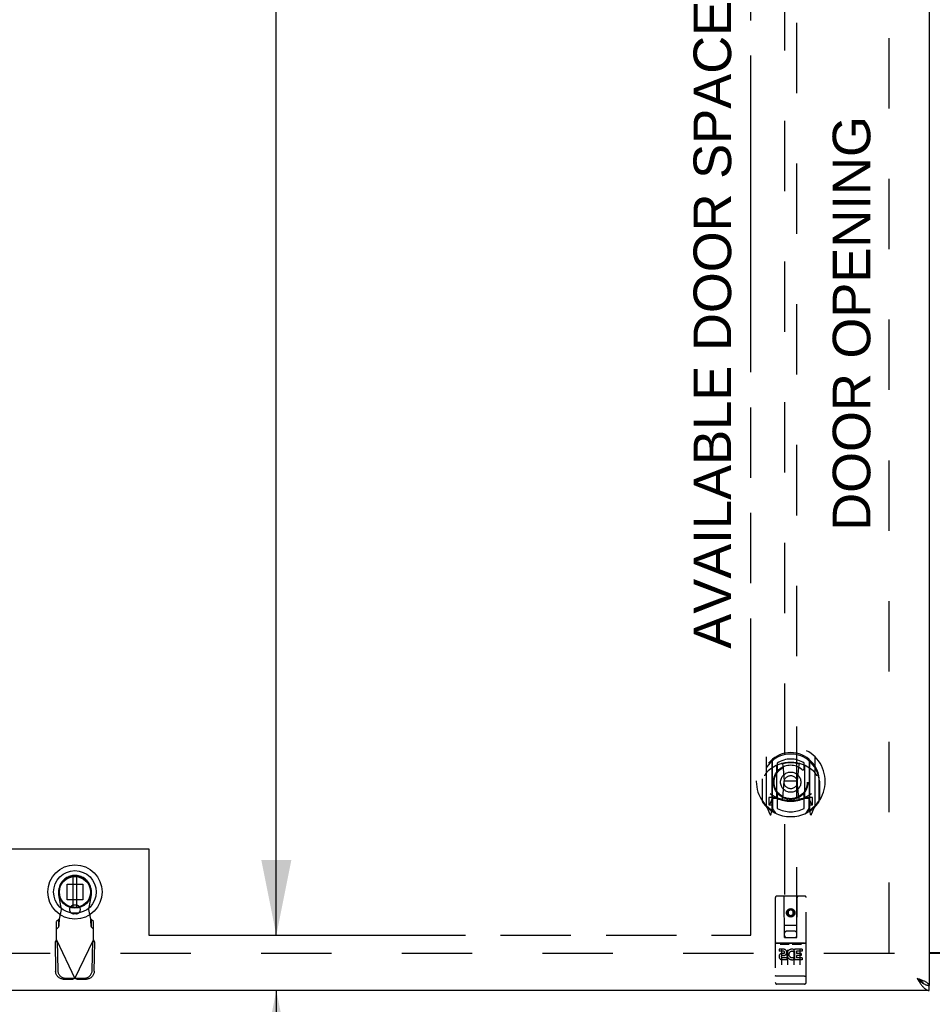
# Model space of a CAD drawing. Header units: inches. Extents: x 0 to 260, y 0 to 168.
# Tile 4 of 16: x 66 to 84, y 56 to 76. Entities that reach past the tile are written whole.
import ezdxf

# ---------------------------------------------------------------- set-up
doc = ezdxf.new("R2010")
doc.units = ezdxf.units.IN
doc.header["$LTSCALE"] = 14.28
doc.header["$MEASUREMENT"] = 0
doc.linetypes.add('HIDDEN', pattern=[0.2, 0.1, -0.1])
doc.linetypes.add('PHANTOM', pattern=[0.8, 0.45, -0.05, 0.1, -0.05, 0.1, -0.05])
doc.layers.get('0').update_dxf_attribs({"linetype": 'CONTINUOUS'})
for name, color, linetype in [('02___PRT_ALL_AXES', 7, 'CONTINUOUS'), ('AVAILABLE_DOOR_SPACE', 7, 'CONTINUOUS'), ('DEFAULT_2', 8, 'HIDDEN'), ('DIMENSIONS', 7, 'CONTINUOUS')]:
    doc.layers.add(name, color=color, linetype=linetype)
doc.styles.get("Standard").update_dxf_attribs({"font": 'arial.ttf'})
doc.dimstyles.new('DIMSTYLE_1', dxfattribs={"dimtxt": 1.145455, "dimasz": 1.527273, "dimexe": 0.09, "dimexo": 0.07, "dimgap": 0.0375, "dimtad": 0, "dimtih": 1, "dimtoh": 1, "dimzin": 4, "dimdsep": 46, "dimtxsty": 'Standard', "dimblk": '_FILLED', "dimblk1": '_FILLED', "dimblk2": '_FILLED', "dimcen": 0.09, "dimazin": 1, "dimtfac": 1, "dimtdec": 3, "dimtofl": 0, "dimtmove": 0, "dimatfit": 3, "dimldrblk": '_FILLED', "dimfxl": 1, "dimtolj": 1, "dimtzin": 4, "dimarcsym": 0})

# ---------------------------------------------------------------- blocks, each defined once
blk = doc.blocks.new('_FILLED')
at = {"color": 0, "linetype": 'ByBlock'}
blk.add_solid([(0, 0), (-1, 0.2), (-1, -0.2)], dxfattribs=at)
blk = doc.blocks.new('*D8')
at = {"layer": 'DIMENSIONS', "color": 2, "linetype": 'Continuous'}
for p, q in [((85.9, 101.325), (82.845, 101.325)), ((89.525, 101.325), (92.419, 101.325))]:
    blk.add_line(p, q, dxfattribs=at)
at = {"layer": 'DIMENSIONS', "color": 2, "linetype": 'Continuous', "xscale": 1.5272727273, "yscale": 1.5272727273, "zscale": 1.5272727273}
blk.add_blockref('_FILLED', (85.9, 101.325), dxfattribs=at)
at = {"layer": 'DIMENSIONS', "color": 2, "linetype": 'Continuous', "xscale": 1.5272727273, "yscale": 1.5272727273, "zscale": 1.5272727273, "rotation": 180}
blk.add_blockref('_FILLED', (89.525, 101.325), dxfattribs=at)
at = {"layer": 'DIMENSIONS', "color": 2, "linetype": 'Continuous', "insert": (92.991, 101.897), "char_height": 1.1455, "width": 3.11274, "attachment_point": 1, "line_spacing_factor": 0.9}
blk.add_mtext('3.63', dxfattribs=at)
blk = doc.blocks.new('*D12')
at = {"layer": 'DIMENSIONS', "color": 2, "linetype": 'Continuous'}
for p, q in [((70.769, 117.934), (70.769, 88.954)), ((70.769, 57.684), (70.769, 84.945))]:
    blk.add_line(p, q, dxfattribs=at)
at = {"layer": 'DIMENSIONS', "color": 2, "linetype": 'Continuous', "xscale": 1.5272727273, "yscale": 1.5272727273, "zscale": 1.5272727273}
for p, rotation in [((70.769, 117.934), 90), ((70.769, 57.684), 270)]:
    blk.add_blockref('_FILLED', p, dxfattribs=dict(at, rotation=rotation))
at = {"layer": 'DIMENSIONS', "color": 2, "linetype": 'Continuous', "insert": (70.769, 88.381), "char_height": 1.1455, "width": 4.0027, "attachment_point": 2, "line_spacing_factor": 0.9}
blk.add_mtext('60.25\\Ptyp.', dxfattribs=at)
blk = doc.blocks.new('*D13')
at = {"layer": 'DIMENSIONS', "color": 2, "linetype": 'Continuous'}
for p, q in [((70.769, 57.684), (70.769, 60.738)), ((70.769, 56.559), (70.769, 53.184)), ((70.769, 53.184), (72.105, 53.184))]:
    blk.add_line(p, q, dxfattribs=at)
at = {"layer": 'DIMENSIONS', "color": 2, "linetype": 'Continuous', "xscale": 1.5272727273, "yscale": 1.5272727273, "zscale": 1.5272727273}
for p, rotation in [((70.769, 57.684), 270), ((70.769, 56.559), 90)]:
    blk.add_blockref('_FILLED', p, dxfattribs=dict(at, rotation=rotation))
at = {"layer": 'DIMENSIONS', "color": 2, "linetype": 'Continuous', "insert": (72.678, 53.757), "char_height": 1.1455, "width": 3.11274, "attachment_point": 1, "line_spacing_factor": 0.9}
blk.add_mtext('1.13', dxfattribs=at)
blk = doc.blocks.new('*D15')
at = {"layer": 'DIMENSIONS', "color": 2, "linetype": 'Continuous'}
for p, q in [((51.087, 99.848), (60.944, 99.848)), ((80.4, 99.848), (66.093, 99.848))]:
    blk.add_line(p, q, dxfattribs=at)
at = {"layer": 'DIMENSIONS', "color": 2, "linetype": 'Continuous', "xscale": 1.5272727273, "yscale": 1.5272727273, "zscale": 1.5272727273, "rotation": 180}
blk.add_blockref('_FILLED', (51.087, 99.848), dxfattribs=at)
at = {"layer": 'DIMENSIONS', "color": 2, "linetype": 'Continuous', "xscale": 1.5272727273, "yscale": 1.5272727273, "zscale": 1.5272727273}
blk.add_blockref('_FILLED', (80.4, 99.848), dxfattribs=at)
at = {"layer": 'DIMENSIONS', "color": 2, "linetype": 'Continuous', "insert": (63.519, 100.421), "char_height": 1.1455, "width": 4.0027, "attachment_point": 2, "line_spacing_factor": 0.9}
blk.add_mtext('29.31', dxfattribs=at)

msp = doc.modelspace()

# ---------------------------------------------------------------- linework, layer by layer
at = {"color": 3, "linetype": 'Continuous'}
for p, q in [((84.025, 118.955), (84.025, 56.663)), ((85.9, 57.324), (84.025, 57.324)), ((85.9, 57.309), (84.025, 57.309)), ((84.025, 56.559), (49.337, 56.559))]:
    msp.add_line(p, q, dxfattribs=at)
at = {"color": 7, "linetype": 'Continuous'}
for p, q in [((66.641, 58.871), (66.641, 58.246)), ((66.72, 58.246), (66.72, 58.871)), ((83.901, 56.704), (83.912, 56.698)), ((84.025, 56.559), (84.025, 56.663))]:
    msp.add_line(p, q, dxfattribs=at)
at = {"color": 3, "linetype": 'Continuous'}
for points in [[(83.928, 56.746), (83.915, 56.752), (83.901, 56.758), (83.887, 56.764), (83.872, 56.77), (83.857, 56.775), (83.842, 56.781), (83.826, 56.787), (83.81, 56.793), (83.778, 56.805)], [(83.778, 56.805), (83.788, 56.789), (83.799, 56.773), (83.809, 56.757), (83.819, 56.741), (83.829, 56.726), (83.84, 56.711), (83.85, 56.696), (83.86, 56.682), (83.87, 56.668)], [(83.87, 56.668), (83.881, 56.655), (83.891, 56.643), (83.901, 56.631), (83.912, 56.62), (83.922, 56.61), (83.932, 56.6), (83.942, 56.592), (83.953, 56.584), (83.963, 56.577), (83.973, 56.572), (83.983, 56.567), (83.994, 56.563), (84.004, 56.561), (84.014, 56.559), (84.025, 56.559)], [(84.025, 56.663), (84.024, 56.669), (84.022, 56.675), (84.02, 56.68), (84.016, 56.686), (84.011, 56.692), (84.006, 56.698), (83.999, 56.704), (83.992, 56.71), (83.983, 56.716), (83.974, 56.722), (83.963, 56.728), (83.952, 56.734), (83.941, 56.74), (83.928, 56.746)]]:
    msp.add_lwpolyline(points, dxfattribs=at)
at = {"color": 7, "linetype": 'Continuous'}
for points in [[(83.778, 56.805), (83.788, 56.796), (83.799, 56.787), (83.809, 56.777), (83.819, 56.768), (83.829, 56.759), (83.84, 56.751), (83.85, 56.742), (83.86, 56.734), (83.87, 56.726), (83.881, 56.718), (83.891, 56.711), (83.901, 56.704)], [(83.909, 56.7), (83.905, 56.705), (83.9, 56.713), (83.893, 56.72), (83.886, 56.727), (83.879, 56.734), (83.871, 56.741), (83.862, 56.748), (83.853, 56.755), (83.843, 56.762), (83.833, 56.77), (83.822, 56.777), (83.811, 56.784), (83.8, 56.791), (83.789, 56.798), (83.778, 56.805)], [(83.912, 56.698), (83.922, 56.692), (83.932, 56.687), (83.942, 56.682), (83.953, 56.677), (83.963, 56.674), (83.973, 56.67), (83.983, 56.668), (83.994, 56.665), (84.004, 56.664), (84.014, 56.663), (84.025, 56.663)]]:
    msp.add_lwpolyline(points, dxfattribs=at)
for radius in [0.551, 0.433, 0.329, 0.317, 0.315]:
    msp.add_circle((66.681, 58.559), radius, dxfattribs=at)
at = {"layer": '02___PRT_ALL_AXES', "color": 8, "linetype": 'HIDDEN'}
for p, q in [((81.495, 57.519), (80.93, 57.519)), ((81.068, 57.397), (80.975, 57.397)), ((80.975, 57.397), (80.975, 57.355)), ((81.288, 57.362), (81.275, 57.343)), ((81.284, 57.387), (81.288, 57.385)), ((81.444, 57.397), (81.288, 57.397)), ((81.288, 57.397), (81.288, 57.385)), ((81.288, 57.362), (81.288, 57.184)), ((81.444, 57.397), (81.444, 57.355)), ((81.068, 57.355), (80.975, 57.355)), ((81.072, 57.311), (81.025, 57.311)), ((81.068, 57.27), (81.039, 57.27)), ((81.131, 57.226), (81.039, 57.226)), ((81.131, 57.184), (81.039, 57.184)), ((81.131, 57.226), (81.131, 57.184)), ((81.263, 57.232), (81.28, 57.193)), ((81.444, 57.184), (81.288, 57.184)), ((81.444, 57.355), (81.33, 57.355)), ((81.33, 57.355), (81.33, 57.311)), ((81.423, 57.311), (81.33, 57.311)), ((81.423, 57.269), (81.33, 57.269)), ((81.33, 57.269), (81.33, 57.226)), ((81.444, 57.226), (81.33, 57.226)), ((81.423, 57.311), (81.423, 57.269)), ((81.444, 57.226), (81.444, 57.184)), ((81.495, 56.691), (80.93, 56.691))]:
    msp.add_line(p, q, dxfattribs=at)
msp.add_circle((81.212, 58.136), 0.085, dxfattribs=at)
for centre, radius, start, end in [((81.068, 57.334), 0.0635, 270, 90), ((81.238, 57.291), 0.107, 64.2636, 293.4027), ((81.039, 57.248), 0.0644, 102.2995, 270.0775), ((81.039, 57.248), 0.0219, 89.9011, 270), ((81.068, 57.333), 0.0219, 280.307, 90), ((81.238, 57.291), 0.0639, 54.8895, 293.4026)]:
    msp.add_arc(centre, radius, start, end, dxfattribs=at)
at = {"layer": 'AVAILABLE_DOOR_SPACE', "color": 4, "linetype": 'PHANTOM'}
for p, q in [((80.4, 57.684), (80.4, 81.108)), ((65.181, 59.434), (68.181, 59.434)), ((68.181, 59.434), (68.181, 57.684)), ((68.181, 57.684), (80.4, 57.684))]:
    msp.add_line(p, q, dxfattribs=at)
at = {"layer": 'DEFAULT_2', "color": 8, "linetype": 'HIDDEN'}
for p, q in [((83.212, 57.324), (83.212, 118.294)), ((81.087, 85.638), (81.087, 57.636)), ((81.337, 57.636), (81.337, 85.638)), ((80.712, 61.29), (80.712, 60.322)), ((80.83, 61.236), (80.83, 60.22)), ((80.837, 61.211), (80.837, 60.208)), ((80.937, 61.172), (80.937, 61.069)), ((81.487, 61.069), (81.487, 61.172)), ((81.587, 61.211), (81.587, 60.208)), ((81.595, 61.236), (81.595, 60.22)), ((81.712, 60.322), (81.712, 61.29)), ((80.93, 60.488), (80.93, 61.119)), ((81.049, 61.145), (81.08, 60.806)), ((81.375, 61.145), (81.345, 60.806)), ((81.495, 61.119), (81.495, 60.488)), ((80.63, 60.806), (80.645, 60.806)), ((80.63, 60.806), (80.63, 60.418)), ((80.637, 60.853), (80.637, 60.856)), ((80.637, 60.395), (80.637, 60.853)), ((81.049, 60.462), (81.08, 60.806)), ((81.345, 60.806), (81.08, 60.806)), ((81.375, 60.462), (81.345, 60.806)), ((81.795, 60.806), (81.78, 60.806)), ((81.787, 60.853), (81.787, 60.856)), ((81.787, 60.395), (81.787, 60.853)), ((81.795, 60.806), (81.795, 60.418)), ((80.83, 60.477), (80.77, 60.477)), ((80.77, 60.477), (80.77, 60.327)), ((80.807, 60.381), (80.778, 60.335)), ((80.84, 60.44), (80.84, 60.233)), ((80.93, 60.478), (80.857, 60.478)), ((80.925, 60.46), (80.86, 60.46)), ((80.937, 60.508), (80.937, 60.255)), ((81.487, 60.255), (81.487, 60.508)), ((81.567, 60.478), (81.495, 60.478)), ((81.565, 60.46), (81.499, 60.46)), ((81.585, 60.233), (81.585, 60.44)), ((81.655, 60.477), (81.595, 60.477)), ((81.646, 60.335), (81.617, 60.381)), ((81.655, 60.327), (81.655, 60.477)), ((80.716, 60.312), (80.787, 60.136)), ((80.77, 60.327), (80.837, 60.327)), ((80.808, 60.217), (80.813, 60.213)), ((80.815, 60.139), (80.83, 60.22)), ((80.907, 60.158), (80.837, 60.267)), ((81.587, 60.267), (81.517, 60.158)), ((81.587, 60.327), (81.655, 60.327)), ((81.595, 60.22), (81.609, 60.139)), ((81.615, 60.216), (81.616, 60.216)), ((81.616, 60.216), (81.616, 60.217)), ((81.616, 60.216), (81.616, 60.217)), ((81.637, 60.136), (81.708, 60.312)), ((66.521, 58.718), (66.84, 58.718)), ((66.521, 58.399), (66.521, 58.718)), ((66.84, 58.718), (66.84, 58.399)), ((66.405, 58.204), (66.352, 58.499)), ((66.84, 58.399), (66.521, 58.399)), ((67.01, 58.499), (66.956, 58.204)), ((80.9, 58.446), (80.9, 56.721)), ((81.495, 58.476), (80.93, 58.476)), ((81.086, 57.636), (81.082, 58.446)), ((81.339, 57.636), (81.342, 58.446)), ((81.525, 56.721), (81.525, 58.446)), ((66.367, 58.007), (66.405, 58.204)), ((66.704, 58.291), (66.657, 58.291)), ((66.956, 58.204), (66.994, 58.007)), ((81.212, 58.209), (81.15, 58.173)), ((81.15, 58.173), (81.16, 58.167)), ((81.15, 58.173), (81.15, 58.1)), ((81.212, 58.197), (81.16, 58.167)), ((81.16, 58.167), (81.16, 58.106)), ((81.275, 58.173), (81.212, 58.209)), ((81.212, 58.209), (81.212, 58.197)), ((81.265, 58.167), (81.212, 58.197)), ((81.275, 58.173), (81.265, 58.167)), ((81.265, 58.106), (81.265, 58.167)), ((81.275, 58.1), (81.275, 58.173)), ((66.353, 58.004), (66.307, 57.962)), ((66.307, 57.588), (66.307, 57.962)), ((66.353, 57.849), (66.353, 58.004)), ((66.704, 58.118), (66.657, 58.118)), ((67.055, 57.962), (67.009, 58.004)), ((67.009, 58.004), (67.009, 57.849)), ((67.055, 57.588), (67.055, 57.962)), ((81.15, 58.1), (81.16, 58.106)), ((81.15, 58.1), (81.212, 58.064)), ((81.16, 58.106), (81.212, 58.076)), ((81.212, 58.076), (81.265, 58.106)), ((81.212, 58.064), (81.275, 58.1)), ((81.212, 58.064), (81.212, 58.076)), ((81.275, 58.1), (81.265, 58.106)), ((66.307, 57.807), (66.353, 57.849)), ((67.009, 57.849), (67.055, 57.807)), ((81.084, 57.886), (81.34, 57.886)), ((81.297, 57.761), (81.127, 57.761)), ((66.279, 57.54), (66.32, 57.56)), ((66.307, 57.588), (66.681, 56.801)), ((66.32, 57.56), (66.33, 56.969)), ((66.681, 56.801), (67.055, 57.588)), ((67.031, 56.969), (67.041, 57.56)), ((67.041, 57.56), (67.083, 57.54)), ((81.086, 57.636), (81.087, 57.636)), ((81.087, 57.636), (81.337, 57.636)), ((81.337, 57.636), (81.339, 57.636)), ((66.279, 57.54), (66.289, 56.95)), ((67.073, 56.95), (67.083, 57.54)), ((80.93, 57.519), (81.495, 57.519)), ((81.001, 57.503), (81.173, 57.503)), ((81.025, 57.388), (81.025, 57.082)), ((81.15, 57.388), (81.15, 57.082)), ((81.251, 57.503), (81.423, 57.503)), ((81.275, 57.388), (81.275, 57.082)), ((81.4, 57.388), (81.4, 57.082)), ((83.316, 57.309), (50.712, 57.309)), ((66.443, 56.791), (66.636, 56.787)), ((66.485, 56.811), (66.678, 56.807)), ((66.678, 56.807), (66.636, 56.787)), ((66.681, 56.801), (66.658, 56.794)), ((66.696, 56.796), (66.681, 56.801)), ((66.684, 56.807), (66.877, 56.811)), ((66.725, 56.787), (66.684, 56.807)), ((66.711, 56.792), (66.696, 56.796)), ((66.725, 56.787), (66.711, 56.792)), ((66.725, 56.787), (66.918, 56.791)), ((80.918, 56.85), (80.917, 56.85)), ((80.917, 56.85), (80.917, 56.85)), ((80.919, 56.85), (80.918, 56.85)), ((80.92, 56.85), (80.919, 56.85)), ((80.921, 56.849), (80.92, 56.85)), ((80.92, 56.85), (80.92, 56.85)), ((80.922, 56.849), (80.921, 56.849)), ((80.923, 56.849), (80.922, 56.849)), ((80.924, 56.849), (80.923, 56.849)), ((80.925, 56.849), (80.924, 56.849)), ((80.926, 56.849), (80.925, 56.849)), ((80.925, 56.849), (80.925, 56.849)), ((80.927, 56.849), (80.926, 56.849)), ((80.928, 56.849), (80.927, 56.849)), ((80.929, 56.849), (80.928, 56.849)), ((80.93, 56.849), (80.929, 56.849)), ((81.495, 56.849), (80.93, 56.849)), ((81.495, 56.849), (81.496, 56.849)), ((81.496, 56.849), (81.497, 56.849)), ((81.497, 56.849), (81.498, 56.849)), ((81.497, 56.849), (81.497, 56.849)), ((81.498, 56.849), (81.499, 56.849)), ((81.499, 56.849), (81.5, 56.849)), ((81.5, 56.849), (81.501, 56.849)), ((81.501, 56.849), (81.502, 56.849)), ((81.502, 56.849), (81.503, 56.849)), ((81.502, 56.849), (81.502, 56.849)), ((81.503, 56.849), (81.504, 56.85)), ((81.504, 56.85), (81.505, 56.85)), ((81.505, 56.85), (81.506, 56.85)), ((81.506, 56.85), (81.507, 56.85)), ((81.506, 56.85), (81.506, 56.85)), ((81.507, 56.85), (81.508, 56.85)), ((81.508, 56.85), (81.509, 56.85)), ((81.18, 56.691), (80.995, 56.691)), ((81.43, 56.691), (81.245, 56.691))]:
    msp.add_line(p, q, dxfattribs=at)
for points in [[(81.024, 61.163), (81.029, 61.164), (81.035, 61.166), (81.04, 61.167), (81.046, 61.169), (81.051, 61.17), (81.057, 61.171), (81.062, 61.172), (81.068, 61.174), (81.073, 61.175), (81.079, 61.176), (81.084, 61.177), (81.09, 61.178), (81.095, 61.179), (81.101, 61.18), (81.106, 61.181), (81.112, 61.181), (81.117, 61.182), (81.123, 61.183), (81.128, 61.184), (81.134, 61.184), (81.139, 61.185), (81.145, 61.185), (81.151, 61.186), (81.156, 61.186), (81.162, 61.187), (81.167, 61.187), (81.173, 61.188), (81.178, 61.188), (81.184, 61.188), (81.19, 61.188), (81.195, 61.188), (81.201, 61.189), (81.206, 61.189), (81.212, 61.189), (81.218, 61.189), (81.223, 61.189), (81.229, 61.188), (81.234, 61.188), (81.24, 61.188), (81.246, 61.188), (81.251, 61.188), (81.257, 61.187), (81.262, 61.187), (81.268, 61.186), (81.274, 61.186), (81.279, 61.185), (81.285, 61.185), (81.29, 61.184), (81.296, 61.184), (81.301, 61.183), (81.307, 61.182), (81.312, 61.181), (81.318, 61.181), (81.324, 61.18), (81.329, 61.179), (81.335, 61.178), (81.34, 61.177), (81.346, 61.176), (81.351, 61.175), (81.357, 61.174), (81.362, 61.172), (81.367, 61.171), (81.373, 61.17), (81.378, 61.169), (81.384, 61.167), (81.389, 61.166), (81.395, 61.164), (81.4, 61.163)], [(80.758, 61.021), (80.756, 61.02), (80.755, 61.019), (80.753, 61.017), (80.752, 61.016), (80.75, 61.014), (80.748, 61.013), (80.747, 61.011), (80.745, 61.009), (80.743, 61.007), (80.741, 61.006), (80.739, 61.004), (80.738, 61.002), (80.736, 60.999), (80.734, 60.997), (80.732, 60.995), (80.73, 60.993), (80.728, 60.99), (80.726, 60.988), (80.724, 60.985), (80.721, 60.982), (80.719, 60.979), (80.717, 60.976), (80.715, 60.973), (80.712, 60.97), (80.71, 60.967), (80.707, 60.963), (80.705, 60.96), (80.702, 60.956), (80.7, 60.952), (80.697, 60.948), (80.694, 60.944), (80.692, 60.939), (80.689, 60.935), (80.686, 60.93), (80.683, 60.925), (80.68, 60.92)], [(81.745, 60.92), (81.741, 60.925), (81.738, 60.93), (81.735, 60.935), (81.733, 60.939), (81.73, 60.944), (81.727, 60.948), (81.724, 60.952), (81.722, 60.956), (81.719, 60.96), (81.717, 60.963), (81.714, 60.967), (81.712, 60.97), (81.71, 60.973), (81.707, 60.976), (81.705, 60.979), (81.703, 60.982), (81.701, 60.985), (81.698, 60.988), (81.696, 60.99), (81.694, 60.993), (81.692, 60.995), (81.69, 60.997), (81.688, 60.999), (81.687, 61.002), (81.685, 61.004), (81.683, 61.006), (81.681, 61.007), (81.679, 61.009), (81.678, 61.011), (81.676, 61.013), (81.674, 61.014), (81.673, 61.016), (81.671, 61.017), (81.669, 61.019), (81.668, 61.02), (81.666, 61.021)], [(66.353, 57.849), (66.354, 57.852), (66.355, 57.857), (66.356, 57.864), (66.357, 57.872), (66.358, 57.881), (66.359, 57.892), (66.36, 57.904), (66.361, 57.917), (66.362, 57.93), (66.363, 57.945), (66.364, 57.96), (66.365, 57.975), (66.367, 58.007)], [(66.367, 58.007), (66.365, 58.007), (66.362, 58.006), (66.36, 58.005), (66.358, 58.004), (66.355, 58.004), (66.353, 58.004)], [(67.009, 58.004), (67.006, 58.004), (67.004, 58.004), (67.001, 58.005), (66.999, 58.006), (66.997, 58.007), (66.994, 58.007)], [(66.994, 58.007), (66.995, 57.991), (66.997, 57.96)], [(66.997, 57.96), (66.998, 57.945), (66.999, 57.93), (67, 57.917), (67.001, 57.904), (67.003, 57.892), (67.004, 57.881), (67.005, 57.872), (67.006, 57.864), (67.007, 57.857), (67.008, 57.852), (67.009, 57.849)], [(66.279, 57.54), (66.283, 57.548), (66.288, 57.556), (66.292, 57.564)], [(66.292, 57.564), (66.302, 57.58), (66.307, 57.588)], [(67.055, 57.588), (67.064, 57.572), (67.069, 57.564), (67.074, 57.556), (67.078, 57.548), (67.083, 57.54)], [(80.995, 57.502), (80.995, 57.502), (80.995, 57.502), (80.995, 57.502), (80.995, 57.502), (80.995, 57.502), (80.995, 57.502), (80.995, 57.502), (80.995, 57.502), (80.995, 57.502), (80.996, 57.502), (80.996, 57.502), (80.996, 57.502), (80.996, 57.503), (80.996, 57.503), (80.996, 57.503), (80.996, 57.503), (80.996, 57.503), (80.996, 57.503), (80.997, 57.503), (80.997, 57.503), (80.997, 57.503), (80.997, 57.503), (80.997, 57.503), (80.997, 57.503), (80.997, 57.503), (80.998, 57.503), (80.998, 57.503), (80.998, 57.503), (80.998, 57.503), (80.998, 57.503), (80.998, 57.503), (80.998, 57.503), (80.999, 57.503), (80.999, 57.503), (80.999, 57.503), (80.999, 57.503), (80.999, 57.503), (81, 57.503), (81, 57.503), (81, 57.503), (81, 57.503), (81, 57.503), (81.001, 57.503), (81.001, 57.503), (81.001, 57.503)], [(81.173, 57.503), (81.173, 57.503), (81.173, 57.503), (81.174, 57.503), (81.174, 57.503), (81.174, 57.503), (81.174, 57.503), (81.174, 57.503), (81.175, 57.503), (81.175, 57.503), (81.175, 57.503), (81.175, 57.503), (81.175, 57.503), (81.175, 57.503), (81.176, 57.503), (81.176, 57.503), (81.176, 57.503), (81.176, 57.503), (81.176, 57.503), (81.176, 57.503), (81.177, 57.503), (81.177, 57.503), (81.177, 57.503), (81.177, 57.503), (81.177, 57.503), (81.177, 57.503), (81.177, 57.503), (81.178, 57.503), (81.178, 57.503), (81.178, 57.503), (81.178, 57.503), (81.178, 57.503), (81.178, 57.503), (81.178, 57.503), (81.178, 57.502), (81.178, 57.502), (81.179, 57.502), (81.179, 57.502), (81.179, 57.502), (81.179, 57.502), (81.179, 57.502), (81.179, 57.502), (81.179, 57.502), (81.179, 57.502), (81.179, 57.502), (81.179, 57.502), (81.18, 57.502)], [(81.245, 57.502), (81.245, 57.502), (81.245, 57.502), (81.245, 57.502), (81.245, 57.502), (81.245, 57.502), (81.245, 57.502), (81.245, 57.502), (81.245, 57.502), (81.245, 57.502), (81.246, 57.502), (81.246, 57.502), (81.246, 57.502), (81.246, 57.503), (81.246, 57.503), (81.246, 57.503), (81.246, 57.503), (81.246, 57.503), (81.246, 57.503), (81.247, 57.503), (81.247, 57.503), (81.247, 57.503), (81.247, 57.503), (81.247, 57.503), (81.247, 57.503), (81.247, 57.503), (81.248, 57.503), (81.248, 57.503), (81.248, 57.503), (81.248, 57.503), (81.248, 57.503), (81.248, 57.503), (81.248, 57.503), (81.249, 57.503), (81.249, 57.503), (81.249, 57.503), (81.249, 57.503), (81.249, 57.503), (81.25, 57.503), (81.25, 57.503), (81.25, 57.503), (81.25, 57.503), (81.25, 57.503), (81.251, 57.503), (81.251, 57.503), (81.251, 57.503)], [(81.423, 57.503), (81.423, 57.503), (81.423, 57.503), (81.424, 57.503), (81.424, 57.503), (81.424, 57.503), (81.424, 57.503), (81.424, 57.503), (81.425, 57.503), (81.425, 57.503), (81.425, 57.503), (81.425, 57.503), (81.425, 57.503), (81.425, 57.503), (81.426, 57.503), (81.426, 57.503), (81.426, 57.503), (81.426, 57.503), (81.426, 57.503), (81.426, 57.503), (81.427, 57.503), (81.427, 57.503), (81.427, 57.503), (81.427, 57.503), (81.427, 57.503), (81.427, 57.503), (81.427, 57.503), (81.428, 57.503), (81.428, 57.503), (81.428, 57.503), (81.428, 57.503), (81.428, 57.503), (81.428, 57.503), (81.428, 57.503), (81.428, 57.502), (81.428, 57.502), (81.429, 57.502), (81.429, 57.502), (81.429, 57.502), (81.429, 57.502), (81.429, 57.502), (81.429, 57.502), (81.429, 57.502), (81.429, 57.502), (81.429, 57.502), (81.429, 57.502), (81.43, 57.502)], [(66.33, 56.969), (66.331, 56.954), (66.334, 56.939), (66.338, 56.924), (66.343, 56.909), (66.349, 56.895), (66.357, 56.882), (66.366, 56.87), (66.377, 56.858), (66.388, 56.848), (66.4, 56.838), (66.413, 56.83), (66.426, 56.824), (66.441, 56.818), (66.455, 56.814), (66.47, 56.812), (66.485, 56.811)], [(66.877, 56.811), (66.892, 56.812), (66.906, 56.814), (66.921, 56.818), (66.935, 56.824), (66.949, 56.83), (66.962, 56.838), (66.974, 56.848), (66.985, 56.858), (66.995, 56.87), (67.004, 56.882), (67.012, 56.895), (67.019, 56.909), (67.024, 56.924), (67.028, 56.939), (67.03, 56.954), (67.031, 56.969)], [(66.443, 56.791), (66.428, 56.792), (66.413, 56.794), (66.399, 56.798), (66.385, 56.804), (66.371, 56.811), (66.358, 56.819), (66.346, 56.828), (66.335, 56.838), (66.325, 56.85), (66.316, 56.862), (66.308, 56.876), (66.301, 56.89), (66.296, 56.904), (66.292, 56.919), (66.29, 56.934), (66.289, 56.95)], [(66.658, 56.794), (66.643, 56.79), (66.636, 56.787)], [(67.073, 56.95), (67.072, 56.934), (67.069, 56.919), (67.066, 56.904), (67.06, 56.89), (67.054, 56.876), (67.046, 56.862), (67.037, 56.85), (67.026, 56.838), (67.015, 56.828), (67.003, 56.819), (66.99, 56.811), (66.977, 56.804), (66.963, 56.798), (66.948, 56.794), (66.933, 56.792), (66.918, 56.791)], [(80.917, 56.85), (80.916, 56.85), (80.915, 56.85), (80.915, 56.85), (80.915, 56.85), (80.914, 56.85), (80.914, 56.85), (80.914, 56.85), (80.913, 56.85), (80.913, 56.85), (80.913, 56.85), (80.912, 56.851), (80.912, 56.851), (80.912, 56.851), (80.911, 56.851), (80.911, 56.851), (80.911, 56.851), (80.91, 56.851), (80.91, 56.851), (80.91, 56.851), (80.909, 56.851), (80.909, 56.851), (80.909, 56.851), (80.908, 56.851), (80.908, 56.851), (80.908, 56.852), (80.907, 56.852), (80.907, 56.852), (80.907, 56.852), (80.907, 56.852), (80.906, 56.852), (80.906, 56.852), (80.906, 56.852), (80.906, 56.852), (80.905, 56.852), (80.905, 56.852), (80.905, 56.852), (80.905, 56.852), (80.904, 56.853), (80.904, 56.853), (80.904, 56.853), (80.904, 56.853), (80.904, 56.853), (80.903, 56.853), (80.903, 56.853), (80.903, 56.853), (80.903, 56.853), (80.903, 56.853), (80.902, 56.853), (80.902, 56.854), (80.902, 56.854), (80.902, 56.854), (80.902, 56.854), (80.902, 56.854), (80.901, 56.854), (80.901, 56.854), (80.901, 56.854), (80.901, 56.854), (80.901, 56.854), (80.901, 56.855), (80.901, 56.855), (80.901, 56.855), (80.9, 56.855), (80.9, 56.855), (80.9, 56.855), (80.9, 56.855), (80.9, 56.855), (80.9, 56.855), (80.9, 56.855), (80.9, 56.856), (80.9, 56.856), (80.9, 56.856), (80.9, 56.856), (80.9, 56.856), (80.9, 56.856), (80.9, 56.856), (80.9, 56.856), (80.9, 56.856), (80.9, 56.857), (80.9, 56.857)], [(81.509, 56.85), (81.509, 56.85), (81.509, 56.85), (81.51, 56.85), (81.51, 56.85), (81.511, 56.85), (81.511, 56.85), (81.511, 56.85), (81.512, 56.85), (81.512, 56.851), (81.512, 56.851), (81.513, 56.851), (81.513, 56.851), (81.513, 56.851), (81.514, 56.851), (81.514, 56.851), (81.514, 56.851), (81.515, 56.851), (81.515, 56.851), (81.515, 56.851), (81.515, 56.851), (81.516, 56.851), (81.516, 56.851), (81.516, 56.852), (81.517, 56.852), (81.517, 56.852), (81.517, 56.852), (81.517, 56.852), (81.518, 56.852), (81.518, 56.852), (81.518, 56.852), (81.519, 56.852), (81.519, 56.852), (81.519, 56.852), (81.519, 56.852), (81.519, 56.852), (81.52, 56.853), (81.52, 56.853), (81.52, 56.853), (81.52, 56.853), (81.521, 56.853), (81.521, 56.853), (81.521, 56.853), (81.521, 56.853), (81.521, 56.853), (81.522, 56.853), (81.522, 56.853), (81.522, 56.854), (81.522, 56.854), (81.522, 56.854), (81.522, 56.854), (81.523, 56.854), (81.523, 56.854), (81.523, 56.854), (81.523, 56.854), (81.523, 56.854), (81.523, 56.854), (81.523, 56.855), (81.523, 56.855), (81.524, 56.855), (81.524, 56.855), (81.524, 56.855), (81.524, 56.855), (81.524, 56.855), (81.524, 56.855), (81.524, 56.855), (81.524, 56.855), (81.524, 56.856), (81.524, 56.856), (81.524, 56.856), (81.524, 56.856), (81.524, 56.856), (81.524, 56.856), (81.525, 56.856), (81.525, 56.856), (81.525, 56.856), (81.525, 56.857), (81.525, 56.857)]]:
    msp.add_lwpolyline(points, dxfattribs=at)
for centre, radius in [((81.212, 60.788), 0.35), ((81.212, 60.788), 0.335), ((81.212, 60.788), 0.205), ((81.212, 60.788), 0.133), ((81.212, 58.136), 0.0845)]:
    msp.add_circle(centre, radius, dxfattribs=at)
for centre, radius, start, end in [((81.212, 60.806), 0.7, 305.5126, 234.4874), ((81.212, 60.804), 0.583, 0.2464, 179.7536), ((81.212, 60.778), 0.58, 7.6622, 172.3378), ((80.727, 61.29), 0.015, 135.0748, 180), ((81.212, 60.489), 0.7, 49.529, 130.471), ((80.845, 61.236), 0.015, 130.3587, 180), ((80.857, 61.211), 0.02, 129.3378, 179.9984), ((81.212, 60.778), 0.48, 55.0461, 124.9539), ((81.029, 61.144), 0.02, 5.0796, 105.5752), ((81.395, 61.144), 0.02, 74.4248, 174.9204), ((81.567, 61.211), 0.02, 0, 50.6594), ((81.58, 61.236), 0.015, 0, 49.6413), ((81.697, 61.29), 0.015, 0, 44.9252), ((80.945, 61.119), 0.015, 112.9863, 180), ((80.967, 61.069), 0.03, 180, 311.1261), ((81.212, 60.788), 0.343, 48.8739, 131.1261), ((81.457, 61.069), 0.03, 228.8739, 360), ((81.48, 61.119), 0.015, 0, 67.0137), ((80.657, 60.853), 0.02, 172.3378, 180), ((81.767, 60.853), 0.02, 0, 7.6622), ((81.212, 61.119), 0.7, 233.2319, 306.7681), ((80.657, 60.395), 0.02, 180, 215.2961), ((81.212, 60.788), 0.7, 215.2961, 324.7039), ((80.649, 60.482), 0.188, 327.3208, 360), ((80.857, 60.458), 0.02, 90, 180), ((80.86, 60.44), 0.02, 90, 180), ((80.925, 60.44), 0.02, 66.536, 90), ((80.945, 60.488), 0.015, 180, 247.0137), ((81.212, 61.101), 0.7, 246.536, 293.464), ((80.967, 60.508), 0.03, 48.8739, 180), ((81.212, 60.788), 0.343, 228.8739, 311.1261), ((81.029, 60.464), 0.02, 254.3869, 354.9204), ((81.395, 60.464), 0.02, 185.0796, 285.6131), ((81.457, 60.508), 0.03, 0, 131.1261), ((81.48, 60.488), 0.015, 292.9863, 360), ((81.499, 60.44), 0.02, 90, 113.464), ((81.565, 60.44), 0.02, 0, 90), ((81.567, 60.458), 0.02, 0, 90), ((81.775, 60.482), 0.188, 180, 212.6792), ((81.767, 60.395), 0.02, 324.7039, 360), ((80.727, 60.322), 0.015, 180, 224.9252), ((80.782, 60.332), 0.005, 147.3208, 270), ((80.817, 60.253), 0.02, 234.4874, 360), ((80.82, 60.233), 0.02, 234.7457, 360), ((80.857, 60.208), 0.02, 180, 238.5295), ((81.212, 60.788), 0.6, 242.7204, 297.2796), ((81.567, 60.208), 0.02, 301.4688, 359.9992), ((81.605, 60.233), 0.02, 180, 305.2543), ((81.607, 60.253), 0.02, 180, 305.5126), ((81.642, 60.332), 0.005, 270, 32.6792), ((81.697, 60.322), 0.015, 315.0748, 360), ((80.801, 60.142), 0.015, 201.8041, 350), ((81.624, 60.142), 0.015, 190, 338.1959), ((66.681, 58.559), 0.335, 349.673, 190.327), ((80.93, 58.446), 0.03, 90, 180), ((81.052, 58.446), 0.03, 0, 90), ((81.372, 58.446), 0.03, 90, 180), ((81.495, 58.446), 0.03, 0, 90), ((66.657, 58.204), 0.0866, 90, 270), ((66.704, 58.204), 0.0866, 270, 90), ((81.127, 57.721), 0.04, 90, 180), ((81.297, 57.721), 0.04, 0, 90), ((81.127, 57.676), 0.04, 180, 270), ((81.297, 57.676), 0.04, 270, 360), ((80.93, 57.549), 0.03, 180, 270), ((81.495, 57.549), 0.03, 270, 360), ((80.93, 56.721), 0.03, 180, 270), ((81.495, 56.721), 0.03, 270, 360)]:
    msp.add_arc(centre, radius, start, end, dxfattribs=at)

# ---------------------------------------------------------------- texts
at = {"layer": 'DIMENSIONS', "color": 2, "linetype": 'Continuous', "char_height": 0.76364, "attachment_point": 2, "rotation": 90, "line_spacing_factor": 0.9}
for s, insert, width in [('AVAILABLE DOOR SPACE', (79.239, 70.076), 13.13511), ('DOOR OPENING', (82.065, 70.098), 8.40284)]:
    msp.add_mtext(s, dxfattribs=dict(at, insert=insert, width=width))

# ---------------------------------------------------------------- dimensions: what is measured, and where the dimension line sits
at = {"layer": 'DIMENSIONS', "color": 2, "linetype": 'Continuous'}
dim = msp.add_linear_dim(base=(80.4, 99.848), p1=(51.087, 57.684), p2=(80.4, 117.934), dimstyle='DIMSTYLE_1', dxfattribs=at)
dim.commit()
dim.dimension.update_dxf_attribs({"geometry": '*D15', "text_midpoint": (63.393, 99.842), "dimtype": 160})
dim = msp.add_linear_dim(base=(70.769, 57.684), p1=(80.4, 117.934), p2=(80.4, 57.684), angle=270, text='<>\\Ptyp.', dimstyle='DIMSTYLE_1', dxfattribs=at)
dim.commit()
dim.dimension.update_dxf_attribs({"geometry": '*D12', "text_midpoint": (70.769, 86.95), "dimtype": 160})
for base, p1, p2, angle, picture, middle in [((85.899552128, 101.324710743), (89.524552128, 117.93367869), (85.899552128, 56.68267869), 180, '*D8', (94.546322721, 101.318323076)), ((70.768820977, 56.55867869), (80.399552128, 57.68367869), (49.357052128, 56.55867869), 270, '*D13', (74.283894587, 53.177602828))]:
    dim = msp.add_linear_dim(base=base, p1=p1, p2=p2, angle=angle, dimstyle='DIMSTYLE_1', dxfattribs=at)
    dim.commit()
    dim.dimension.update_dxf_attribs({"geometry": picture, "text_midpoint": middle, "dimtype": 160})

doc.saveas('drawing.dxf')
